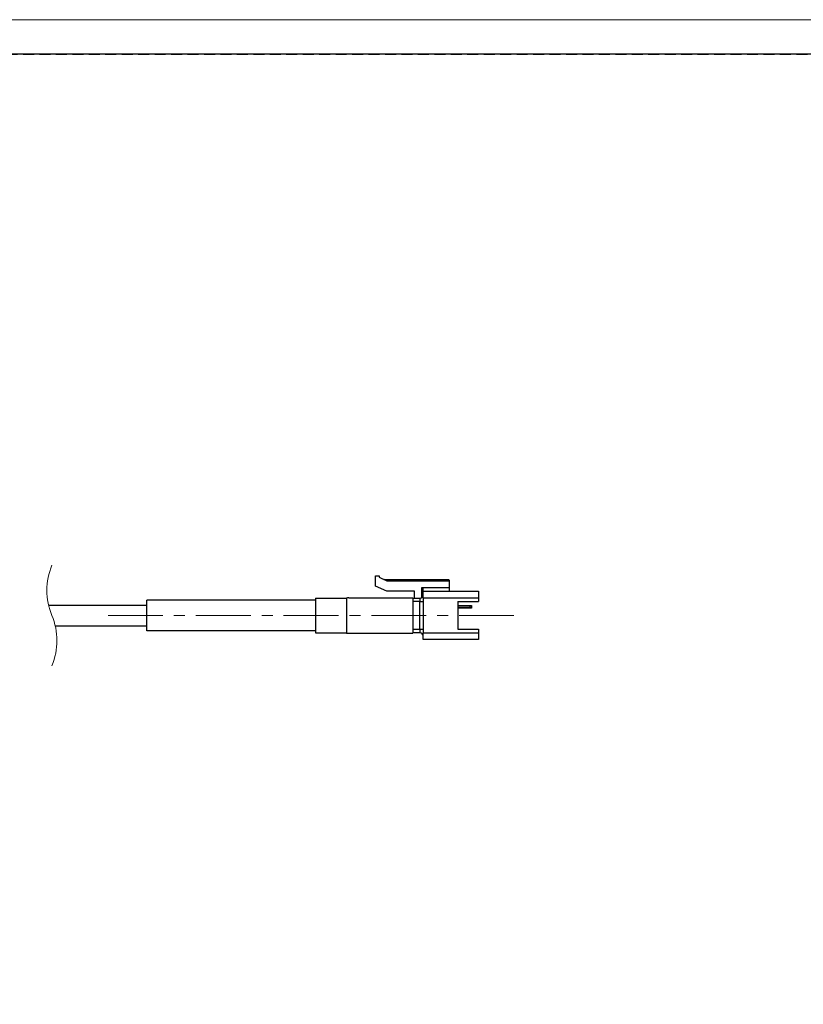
# Model space of a CAD drawing. Header units: millimetres. Extents: x -201 to 202, y 143 to 428.
# Tile 3 of 6: x -37 to 76, y 285 to 428. Entities that reach past the tile are written whole.
import ezdxf

# ---------------------------------------------------------------- set-up
doc = ezdxf.new("R2010")
doc.units = ezdxf.units.MM
doc.header["$LTSCALE"] = 0.25
doc.linetypes.add('CENTER', pattern=[50.8, 31.75, -6.35, 6.35, -6.35])
doc.linetypes.add('HIDDEN', pattern=[9.525, 6.35, -3.175])
doc.layers.add('CABLE 3P', color=7, linetype='Continuous')
doc.layers.add('FORM', color=7, linetype='Continuous')
doc.layers.add('CENTER', color=1, linetype='CENTER', lineweight=9)
doc.layers.add('DIMENSION', color=6, linetype='Continuous', lineweight=9)
doc.layers.add('EMPTY LINE', color=252, linetype='Continuous', lineweight=0, plot=False)

msp = doc.modelspace()

# ---------------------------------------------------------------- linework, layer by layer
at = {"layer": 'CABLE 3P'}
for p, q in [((14.07, 345.774), (14.07, 347.274)), ((14.07, 347.274), (14.57, 347.274)), ((14.57, 347.274), (14.57, 347.045)), ((14.57, 347.045), (15.707, 346.524)), ((15.292, 346.724), (24.607, 346.724)), ((15.707, 346.524), (24.707, 346.524)), ((15.728, 346.624), (15.947, 346.524)), ((24.707, 346.624), (15.728, 346.624)), ((24.707, 346.624), (24.707, 346.524)), ((24.707, 346.524), (24.707, 345.524)), ((15.707, 345.024), (14.07, 345.774)), ((19.707, 345.024), (15.707, 345.024)), ((19.707, 344.024), (19.707, 345.024)), ((20.707, 345.524), (20.707, 344.091)), ((24.707, 345.524), (20.707, 345.524)), ((20.957, 345.024), (20.957, 345.524)), ((20.957, 345.024), (28.957, 345.024)), ((20.957, 344.024), (20.957, 345.024)), ((24.707, 345.524), (24.707, 345.024)), ((28.957, 345.024), (28.957, 344.024)), ((-19.043, 339.324), (-19.043, 343.724)), ((5.357, 343.724), (-19.043, 343.724)), ((5.357, 344.024), (5.357, 339.024)), ((5.357, 344.024), (9.857, 344.024)), ((9.857, 344.024), (9.857, 339.024)), ((10.169, 344.074), (19.457, 344.074)), ((19.457, 344.074), (19.457, 338.974)), ((19.457, 344.024), (20.457, 344.024)), ((20.457, 343.524), (19.457, 343.524)), ((20.457, 344.024), (20.457, 343.524)), ((20.457, 343.524), (20.957, 343.524)), ((20.457, 339.524), (20.457, 343.524)), ((28.957, 344.024), (20.957, 344.024)), ((20.957, 344.024), (20.957, 339.024)), ((25.957, 343.524), (28.957, 343.524)), ((25.957, 343.524), (25.957, 339.524)), ((28.957, 344.024), (28.957, 343.524)), ((-33.261, 343.024), (-19.043, 343.024)), ((25.957, 342.974), (27.715, 342.974)), ((27.757, 342.874), (25.957, 342.874)), ((25.957, 342.674), (27.757, 342.674)), ((27.715, 342.574), (25.957, 342.574)), ((27.715, 342.974), (27.865, 342.974)), ((27.865, 342.574), (27.715, 342.574)), ((27.957, 342.874), (27.757, 342.874)), ((27.757, 342.674), (27.757, 342.874)), ((27.757, 342.674), (27.957, 342.674)), ((27.957, 342.951), (27.957, 342.874)), ((27.957, 342.874), (27.957, 342.674)), ((27.957, 342.674), (27.957, 342.598)), ((-32.296, 340.024), (-19.043, 340.024)), ((5.357, 339.324), (-19.043, 339.324)), ((19.457, 339.524), (20.457, 339.524)), ((20.457, 339.524), (20.957, 339.524)), ((20.457, 339.524), (20.457, 339.024)), ((25.957, 339.524), (28.957, 339.524)), ((28.957, 339.524), (28.957, 339.024)), ((5.357, 339.024), (9.857, 339.024)), ((9.857, 339.024), (9.857, 338.974)), ((9.857, 338.974), (19.457, 338.974)), ((20.457, 339.024), (19.457, 339.024)), ((20.957, 339.024), (28.957, 339.024)), ((20.957, 338.024), (20.957, 339.024)), ((28.957, 338.024), (20.957, 338.024)), ((28.957, 339.024), (28.957, 338.024))]:
    msp.add_line(p, q, dxfattribs=at)
at = {"layer": 'CABLE 3P', "elevation": 0, "flags": 128}
for points in [[(15.728, 346.624), (15.42, 346.695), (15.324, 346.717), (15.3, 346.722), (15.294, 346.724), (15.292, 346.724), (15.292, 346.724)], [(15.687, 346.533), (15.687, 346.535), (15.69, 346.54), (15.694, 346.549), (15.699, 346.56), (15.705, 346.574), (15.712, 346.589), (15.72, 346.606), (15.728, 346.624)], [(27.715, 342.974), (27.732, 342.965), (27.747, 342.938), (27.754, 342.907), (27.757, 342.874)], [(27.757, 342.674), (27.755, 342.647), (27.75, 342.62), (27.741, 342.597), (27.729, 342.58), (27.715, 342.574)], [(27.865, 342.974), (27.919, 342.967), (27.957, 342.951)], [(27.957, 342.598), (27.908, 342.579), (27.865, 342.574)]]:
    msp.add_lwpolyline(points, dxfattribs=at)
at = {"layer": 'CABLE 3P'}
for centre, radius, start, end in [((15.292, 346.824), 0.1, 245.36985, 270.00087), ((24.607, 346.624), 0.1, 0.00873, 89.99233), ((10.169, 343.074), 1, 89.99965, 108.19463), ((20.457, 344.524), 0.5, 269.99824, 0.0024), ((20.457, 338.524), 0.5, 359.9976, 90.00176)]:
    msp.add_arc(centre, radius, start, end, dxfattribs=at)
at = {"layer": 'CENTER'}
msp.add_line((-24.643, 341.524), (35.357, 341.524), dxfattribs=at)
at = {"layer": 'DIMENSION'}
for centre, start, end in [((-24.056, 345.159), 157.38014, 202.61986), ((-41.501, 337.89), 337.38014, 22.61986)]:
    msp.add_arc(centre, 9.45, start, end, dxfattribs=at)
at = {"layer": 'EMPTY LINE'}
msp.add_line((201.5, 427.75), (-201.5, 427.75), dxfattribs=at)
at = {"layer": 'FORM', "linetype": 'HIDDEN'}
msp.add_lwpolyline([(-196.5, 422.75), (196.5, 422.75), (196.5, 147.75), (-196.5, 147.75)], close=True, dxfattribs=at)
at = {"layer": 'FORM'}
msp.add_lwpolyline([(-196.5, 422.75), (-196.5, 147.75), (-78.5, 147.75), (-78.5, 159.75), (16.5, 159.75), (16.5, 177.25), (196.5, 177.25), (196.5, 422.75), (-196.5, 422.75)], close=True, dxfattribs=at)

doc.saveas('drawing.dxf')
